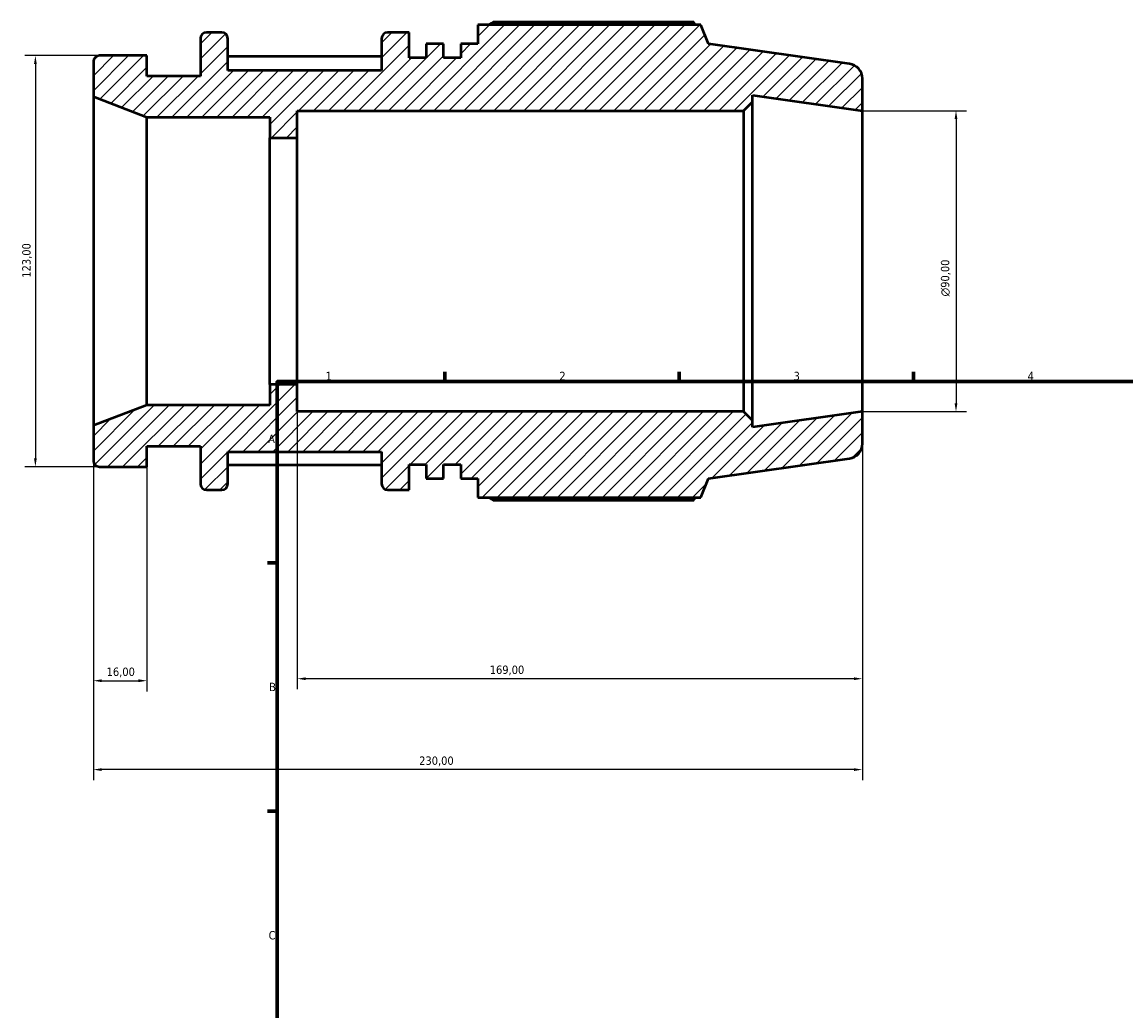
# Model space of a CAD drawing. Header units: millimetres. Extents: x -56 to 921, y -47 to 703.
# Tile 2 of 6: x -56 to 274, y 386 to 682. Entities that reach past the tile are written whole.
import ezdxf

# ---------------------------------------------------------------- set-up
doc = ezdxf.new("R2010")
doc.units = ezdxf.units.MM
for name, color, linetype, lineweight in [('Border (ISO)', 7, 'Continuous', 70), ('Dimension (ISO)', 7, 'Continuous', 25), ('Hatch (ISO)', 7, 'Continuous', 18), ('Visible (ISO)', 7, 'Continuous', 50)]:
    doc.layers.add(name, color=color, linetype=linetype, lineweight=lineweight)
doc.styles.add('Note Text (ISO)', font='tahoma.ttf')
doc.dimstyles.new('Default (ISO)', dxfattribs={"dimtxt": 2.5, "dimasz": 2.5, "dimexe": 3.175, "dimexo": 0, "dimgap": 0.762, "dimtad": 1, "dimrnd": 1e-08, "dimzin": 0, "dimtxsty": 'Note Text (ISO)', "dimcen": 0.09, "dimdle": 10, "dimclrd": 256, "dimclre": 256, "dimclrt": 256, "dimazin": 0, "dimtfac": 1.40208, "dimtmove": 0, "dimatfit": 3, "dimfxl": 1, "dimtolj": 1, "dimtzin": 0, "dimlwd": -1, "dimlwe": -1, "dimarcsym": 0})

# ---------------------------------------------------------------- blocks, each defined once
blk = doc.blocks.new('Borders Default Border')
at = {"layer": 'Border (ISO)'}
for p, q in [((70.08, 574), (70.08, 576.9)), ((140.17, 574), (140.17, 576.9)), ((210.25, 574), (210.25, 576.9)), ((20, 519.75), (17.1, 519.75)), ((20, 445.5), (17.1, 445.5))]:
    blk.add_line(p, q, dxfattribs=at)
at = {"layer": 'Border (ISO)', "flags": 128}
blk.add_lwpolyline([(20, 20), (20, 574), (821, 574), (821, 20), (20, 20)], dxfattribs=at)
at = {"layer": 'Border (ISO)', "color": 232, "true_color": 0xca0064, "char_height": 2.5, "attachment_point": 7, "style": 'Note Text (ISO)'}
for s, insert in [('2', (104.37, 574.4)), ('1', (34.48, 574.4)), ('3', (174.43, 574.35)), ('4', (244.42, 574.4)), ('A', (17.29, 555.62)), ('B', (17.59, 481.38)), ('C', (17.43, 407.08))]:
    blk.add_mtext(s, dxfattribs=dict(at, insert=insert))
blk = doc.blocks.new('*D7')
at = {"layer": 'Defpoints', "color": 0, "transparency": 16777216}
for p in [(195, 655), (195, 565), (223, 565)]:
    blk.add_point(p, dxfattribs=at)
at = {"layer": 'Dimension (ISO)', "transparency": 16777216}
for p, q in [((195, 655), (226.18, 655)), ((223, 652.5), (223, 567.5)), ((195, 565), (226.18, 565))]:
    blk.add_line(p, q, dxfattribs=at)
for points in [[(222.58, 652.5), (223.42, 652.5), (223, 655)], [(222.58, 567.5), (223.42, 567.5), (223, 565)]]:
    blk.add_solid(points, dxfattribs=at)
at = {"layer": 'Dimension (ISO)', "color": 232, "true_color": 0xca0064, "transparency": 16777216, "insert": (218.48, 599.44), "char_height": 2.5, "attachment_point": 1, "rotation": 90, "style": 'Note Text (ISO)'}
blk.add_mtext('\\A1;\\fAIGDT|b0|i0;\\H2.5000;\\ln\\fTahoma|b0|i0;\\H2.5000;90,00', dxfattribs=at)
blk = doc.blocks.new('*D9')
at = {"layer": 'Defpoints', "color": 0, "transparency": 16777216}
for p in [(26, 573.1), (195, 565), (26, 485.1)]:
    blk.add_point(p, dxfattribs=at)
at = {"layer": 'Dimension (ISO)', "transparency": 16777216}
for p, q in [((26, 573.1), (26, 481.93)), ((195, 565), (195, 481.93)), ((192.5, 485.1), (28.5, 485.1))]:
    blk.add_line(p, q, dxfattribs=at)
for points in [[(28.5, 485.52), (28.5, 484.68), (26, 485.1)], [(192.5, 485.52), (192.5, 484.68), (195, 485.1)]]:
    blk.add_solid(points, dxfattribs=at)
at = {"layer": 'Dimension (ISO)', "color": 232, "true_color": 0xca0064, "transparency": 16777216, "insert": (83.55, 489.03), "char_height": 2.5, "attachment_point": 1, "style": 'Note Text (ISO)'}
blk.add_mtext('\\A1;169,00', dxfattribs=at)
blk = doc.blocks.new('*D10')
at = {"layer": 'Defpoints', "color": 0, "transparency": 16777216}
for p in [(-35, 560.8), (-19, 548.5), (-19, 484.5)]:
    blk.add_point(p, dxfattribs=at)
at = {"layer": 'Dimension (ISO)', "transparency": 16777216}
for p, q in [((-35, 560.8), (-35, 481.32)), ((-19, 548.5), (-19, 481.32)), ((-32.5, 484.5), (-21.5, 484.5))]:
    blk.add_line(p, q, dxfattribs=at)
for points in [[(-32.5, 484.92), (-32.5, 484.08), (-35, 484.5)], [(-21.5, 484.92), (-21.5, 484.08), (-19, 484.5)]]:
    blk.add_solid(points, dxfattribs=at)
at = {"layer": 'Dimension (ISO)', "color": 232, "true_color": 0xca0064, "transparency": 16777216, "insert": (-31.02, 488.43), "char_height": 2.5, "attachment_point": 1, "style": 'Note Text (ISO)'}
blk.add_mtext('\\A1;16,00', dxfattribs=at)
blk = doc.blocks.new('*D11')
at = {"layer": 'Defpoints', "color": 0, "transparency": 16777216}
for p in [(-33.2, 671.5), (-52.33, 548.5), (-33.2, 548.5)]:
    blk.add_point(p, dxfattribs=at)
at = {"layer": 'Dimension (ISO)', "transparency": 16777216}
for p, q in [((-33.2, 671.5), (-55.51, 671.5)), ((-52.33, 669), (-52.33, 551)), ((-33.2, 548.5), (-55.51, 548.5))]:
    blk.add_line(p, q, dxfattribs=at)
for points in [[(-52.75, 669), (-51.92, 669), (-52.33, 671.5)], [(-52.75, 551), (-51.92, 551), (-52.33, 548.5)]]:
    blk.add_solid(points, dxfattribs=at)
at = {"layer": 'Dimension (ISO)', "color": 232, "true_color": 0xca0064, "transparency": 16777216, "insert": (-56.27, 605.05), "char_height": 2.5, "attachment_point": 1, "rotation": 90, "style": 'Note Text (ISO)'}
blk.add_mtext('\\A1;123,00', dxfattribs=at)
blk = doc.blocks.new('*D12')
at = {"layer": 'Defpoints', "color": 0, "transparency": 16777216}
for p in [(195, 565), (-35, 560.8), (-35, 457.91)]:
    blk.add_point(p, dxfattribs=at)
at = {"layer": 'Dimension (ISO)', "transparency": 16777216}
for p, q in [((195, 565), (195, 454.73)), ((-35, 560.8), (-35, 454.73)), ((192.5, 457.91), (-32.5, 457.91))]:
    blk.add_line(p, q, dxfattribs=at)
for points in [[(-32.5, 458.32), (-32.5, 457.49), (-35, 457.91)], [(192.5, 458.32), (192.5, 457.49), (195, 457.91)]]:
    blk.add_solid(points, dxfattribs=at)
at = {"layer": 'Dimension (ISO)', "color": 232, "true_color": 0xca0064, "transparency": 16777216, "insert": (62.45, 461.84), "char_height": 2.5, "attachment_point": 1, "style": 'Note Text (ISO)'}
blk.add_mtext('\\A1;230,00', dxfattribs=at)

msp = doc.modelspace()

# ---------------------------------------------------------------- hatches: boundary and pattern name
at = {"layer": 'Hatch (ISO)'}
h = msp.add_hatch(dxfattribs=at)
h.set_pattern_fill('ANSI31', color=256, scale=25.4, style=0)
h.set_pattern_definition([(45, (0, 0), (-2.245064, 2.245064), [])])
edge = h.paths.add_edge_path()
edge.add_ellipse((190.5, 555.412), major_axis=(0.626, -4.456), ratio=1, start_angle=0, end_angle=82)
edge.add_line((195, 555.412), (195, 565))
edge.add_line((195, 565), (162.143, 560.382))
edge.add_line((162.143, 560.382), (162.143, 562.3))
edge.add_line((162.143, 562.3), (159.443, 565))
edge.add_line((159.443, 565), (26, 565))
edge.add_line((26, 565), (26, 573.1))
edge.add_line((26, 573.1), (17.786, 573.1))
edge.add_line((17.786, 573.1), (17.786, 566.95))
edge.add_line((17.786, 566.95), (-19, 566.95))
edge.add_line((-19, 566.95), (-35, 560.8))
edge.add_line((-35, 560.8), (-35, 550.3))
edge.add_ellipse((-33.2, 550.3), major_axis=(-1.8, 0), ratio=1, start_angle=0, end_angle=90)
edge.add_line((-33.2, 548.5), (-19, 548.5))
edge.add_line((-19, 548.5), (-19, 554.65))
edge.add_line((-19, 554.65), (-3, 554.65))
edge.add_line((-3, 554.65), (-3, 543.4))
edge.add_ellipse((-1.2, 543.4), major_axis=(-1.8, 0), ratio=1, start_angle=0, end_angle=90)
edge.add_line((-1.2, 541.6), (3.414, 541.6))
edge.add_ellipse((3.414, 543.4), major_axis=(0, -1.8), ratio=1, start_angle=0, end_angle=90)
edge.add_line((5.214, 543.4), (5.214, 553))
edge.add_line((5.214, 553), (51.214, 553))
edge.add_line((51.214, 553), (51.214, 543.4))
edge.add_ellipse((53.014, 543.4), major_axis=(-1.8, 0), ratio=1, start_angle=0, end_angle=90)
edge.add_line((53.014, 541.6), (59.429, 541.6))
edge.add_line((59.429, 541.6), (59.429, 549.2))
edge.add_line((59.429, 549.2), (64.571, 549.2))
edge.add_line((64.571, 549.2), (64.571, 545.02))
edge.add_line((64.571, 545.02), (69.714, 545.02))
edge.add_line((69.714, 545.02), (69.714, 549.2))
edge.add_line((69.714, 549.2), (74.857, 549.2))
edge.add_line((74.857, 549.2), (74.857, 545.02))
edge.add_line((74.857, 545.02), (80, 545.02))
edge.add_line((80, 545.02), (80, 539.32))
edge.add_line((80, 539.32), (146.691, 539.32))
edge.add_line((146.691, 539.32), (149, 545.035))
edge.add_line((149, 545.035), (191.126, 550.956))
edge = h.paths.add_edge_path()
edge.add_ellipse((190.5, 664.588), major_axis=(4.5, 0), ratio=1, start_angle=0, end_angle=82)
edge.add_line((191.126, 669.044), (149, 674.965))
edge.add_line((149, 674.965), (146.691, 680.68))
edge.add_line((146.691, 680.68), (80, 680.68))
edge.add_line((80, 680.68), (80, 674.98))
edge.add_line((80, 674.98), (74.857, 674.98))
edge.add_line((74.857, 674.98), (74.857, 670.8))
edge.add_line((74.857, 670.8), (69.714, 670.8))
edge.add_line((69.714, 670.8), (69.714, 674.98))
edge.add_line((69.714, 674.98), (64.571, 674.98))
edge.add_line((64.571, 674.98), (64.571, 670.8))
edge.add_line((64.571, 670.8), (59.429, 670.8))
edge.add_line((59.429, 670.8), (59.429, 678.4))
edge.add_line((59.429, 678.4), (53.014, 678.4))
edge.add_ellipse((53.014, 676.6), major_axis=(0, 1.8), ratio=1, start_angle=0, end_angle=90)
edge.add_line((51.214, 676.6), (51.214, 667))
edge.add_line((51.214, 667), (5.214, 667))
edge.add_line((5.214, 667), (5.214, 676.6))
edge.add_ellipse((3.414, 676.6), major_axis=(1.8, 0), ratio=1, start_angle=0, end_angle=90)
edge.add_line((3.414, 678.4), (-1.2, 678.4))
edge.add_ellipse((-1.2, 676.6), major_axis=(0, 1.8), ratio=1, start_angle=0, end_angle=90)
edge.add_line((-3, 676.6), (-3, 665.35))
edge.add_line((-3, 665.35), (-19, 665.35))
edge.add_line((-19, 665.35), (-19, 671.5))
edge.add_line((-19, 671.5), (-33.2, 671.5))
edge.add_ellipse((-33.2, 669.7), major_axis=(0, 1.8), ratio=1, start_angle=0, end_angle=90)
edge.add_line((-35, 669.7), (-35, 659.2))
edge.add_line((-35, 659.2), (-19, 653.05))
edge.add_line((-19, 653.05), (17.786, 653.05))
edge.add_line((17.786, 653.05), (17.786, 646.9))
edge.add_line((17.786, 646.9), (26, 646.9))
edge.add_line((26, 646.9), (26, 655))
edge.add_line((26, 655), (159.443, 655))
edge.add_line((159.443, 655), (162.143, 657.7))
edge.add_line((162.143, 657.7), (162.143, 659.618))
edge.add_line((162.143, 659.618), (195, 655))
edge.add_line((195, 655), (195, 664.588))

# ---------------------------------------------------------------- linework, layer by layer
at = {"layer": 'Visible (ISO)'}
for p, q in [((146.691, 680.68), (80, 680.68)), ((80, 680.68), (80, 674.98)), ((144.542, 681.511), (84.56, 681.511)), ((149, 674.965), (146.691, 680.68)), ((3.414, 678.4), (-1.2, 678.4)), ((59.429, 678.4), (53.014, 678.4)), ((59.429, 670.8), (59.429, 678.4)), ((-3, 676.6), (-3, 665.35)), ((5.214, 667), (5.214, 676.6)), ((51.214, 676.6), (51.214, 667)), ((69.714, 674.98), (64.571, 674.98)), ((64.571, 674.98), (64.571, 670.8)), ((69.714, 670.8), (69.714, 674.98)), ((80, 674.98), (74.857, 674.98)), ((74.857, 674.98), (74.857, 670.8)), ((191.126, 669.044), (149, 674.965)), ((-19, 671.5), (-33.2, 671.5)), ((-19, 665.35), (-19, 671.5)), ((51.214, 671.206), (5.214, 671.206)), ((64.571, 670.8), (59.429, 670.8)), ((74.857, 670.8), (69.714, 670.8)), ((-35, 669.7), (-35, 659.2)), ((51.214, 667), (5.214, 667)), ((-3, 665.35), (-19, 665.35)), ((195, 655), (195, 664.588)), ((-35, 659.2), (-19, 653.05)), ((-35, 659.2), (-35, 560.8)), ((159.443, 655), (162.143, 657.7)), ((162.143, 657.7), (162.143, 659.618)), ((162.143, 659.618), (195, 655)), ((162.143, 562.3), (162.143, 657.7)), ((26, 646.9), (26, 655)), ((26, 655), (159.443, 655)), ((159.443, 655), (159.443, 565)), ((195, 565), (195, 655)), ((-19, 653.05), (17.786, 653.05)), ((-19, 566.95), (-19, 653.05)), ((17.786, 653.05), (17.786, 646.9)), ((17.786, 646.9), (26, 646.9)), ((17.786, 573.1), (17.786, 646.9)), ((26, 573.1), (26, 646.9)), ((26, 573.1), (17.786, 573.1)), ((17.786, 573.1), (17.786, 566.95)), ((26, 565), (26, 573.1)), ((-19, 566.95), (-35, 560.8)), ((17.786, 566.95), (-19, 566.95)), ((159.443, 565), (26, 565)), ((162.143, 562.3), (159.443, 565)), ((195, 565), (162.143, 560.382)), ((195, 555.412), (195, 565)), ((162.143, 560.382), (162.143, 562.3)), ((-35, 560.8), (-35, 550.3)), ((-19, 548.5), (-19, 554.65)), ((-19, 554.65), (-3, 554.65)), ((-3, 554.65), (-3, 543.4)), ((5.214, 543.4), (5.214, 553)), ((5.214, 553), (51.214, 553)), ((51.214, 553), (51.214, 543.4)), ((-33.2, 548.5), (-19, 548.5)), ((5.214, 549.118), (51.214, 549.118)), ((59.429, 541.6), (59.429, 549.2)), ((59.429, 549.2), (64.571, 549.2)), ((64.571, 549.2), (64.571, 545.02)), ((69.714, 545.02), (69.714, 549.2)), ((69.714, 549.2), (74.857, 549.2)), ((74.857, 549.2), (74.857, 545.02)), ((149, 545.035), (191.126, 550.956)), ((64.571, 545.02), (69.714, 545.02)), ((74.857, 545.02), (80, 545.02)), ((80, 545.02), (80, 539.32)), ((146.691, 539.32), (149, 545.035)), ((-1.2, 541.6), (3.414, 541.6)), ((53.014, 541.6), (59.429, 541.6)), ((80, 539.32), (146.691, 539.32)), ((84.56, 538.489), (144.542, 538.489))]:
    msp.add_line(p, q, dxfattribs=at)
for centre, radius, start, end in [((-1.2, 676.6), 1.8, 90, 180), ((3.414, 676.6), 1.8, 0, 90), ((53.014, 676.6), 1.8, 90, 180), ((-33.2, 669.7), 1.8, 90, 180), ((190.5, 664.588), 4.5, 0, 82), ((190.5, 555.412), 4.5, 278, 0), ((-33.2, 550.3), 1.8, 180, 270), ((-1.2, 543.4), 1.8, 180, 270), ((3.414, 543.4), 1.8, 270, 0), ((53.014, 543.4), 1.8, 180, 270)]:
    msp.add_arc(centre, radius, start, end, dxfattribs=at)
for points, weights in [([(83.235, 680.68), (83.887, 681.092), (84.56, 681.511)], [1.01137153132, 1.01338821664, 1.01525848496]), ([(145.077, 680.68), (144.814, 681.092), (144.542, 681.511)], [1.00128504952, 1.00071645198, 1]), ([(84.56, 538.489), (83.887, 538.908), (83.235, 539.32)], [1.01525848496, 1.01338821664, 1.01137153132]), ([(144.542, 538.489), (144.814, 538.908), (145.077, 539.32)], [1, 1.00071645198, 1.00128504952])]:
    msp.add_rational_spline(points, weights, degree=2, dxfattribs=at)

# ---------------------------------------------------------------- block references
msp.add_blockref('Borders Default Border', (0, 0))

# ---------------------------------------------------------------- dimensions: what is measured, and where the dimension line sits
at = {"layer": 'Dimension (ISO)'}
for base, p1, p2, angle, picture, middle in [((-52.333, 548.5), (-33.2, 671.5), (-33.2, 548.5), 90, '*D11', (-52.333, 610)), ((26, 485.1), (195, 565), (26, 573.1), 180, '*D9', (88.5, 485.1)), ((-19, 484.5), (-35, 560.8), (-19, 548.5), 180, '*D10', (-27, 484.5))]:
    dim = msp.add_linear_dim(base=base, p1=p1, p2=p2, angle=angle, dimstyle='Default (ISO)', override={"dimdec": 2, "dimtp": 0, "dimtm": 0, "dimtdec": 2, "dimtofl": 0, "dimatfit": 1}, dxfattribs=at)
    dim.commit()
    dim.dimension.update_dxf_attribs({"geometry": picture, "text_midpoint": middle, "dimtype": 160})
dim = msp.add_linear_dim(base=(223, 565), p1=(195, 655), p2=(195, 565), angle=90, text='\\fAIGDT|b0|i0;\\H2.5000;\\ln\\fTahoma|b0|i0;\\H2.5000;<>', dimstyle='Default (ISO)', override={"dimdec": 2, "dimtp": 0, "dimtm": 0, "dimtdec": 2, "dimtofl": 0, "dimatfit": 1}, dxfattribs=at)
dim.commit()
dim.dimension.update_dxf_attribs({"geometry": '*D7', "text_midpoint": (223, 605), "dimtype": 160})
dim = msp.add_linear_dim(base=(-35, 457.906), p1=(195, 565), p2=(-35, 560.8), dimstyle='Default (ISO)', override={"dimdec": 2, "dimtp": 0, "dimtm": 0, "dimtdec": 2, "dimtofl": 0, "dimatfit": 1}, dxfattribs=at)
dim.commit()
dim.dimension.update_dxf_attribs({"geometry": '*D12', "text_midpoint": (67.5, 457.906), "dimtype": 160})

doc.saveas('drawing.dxf')
